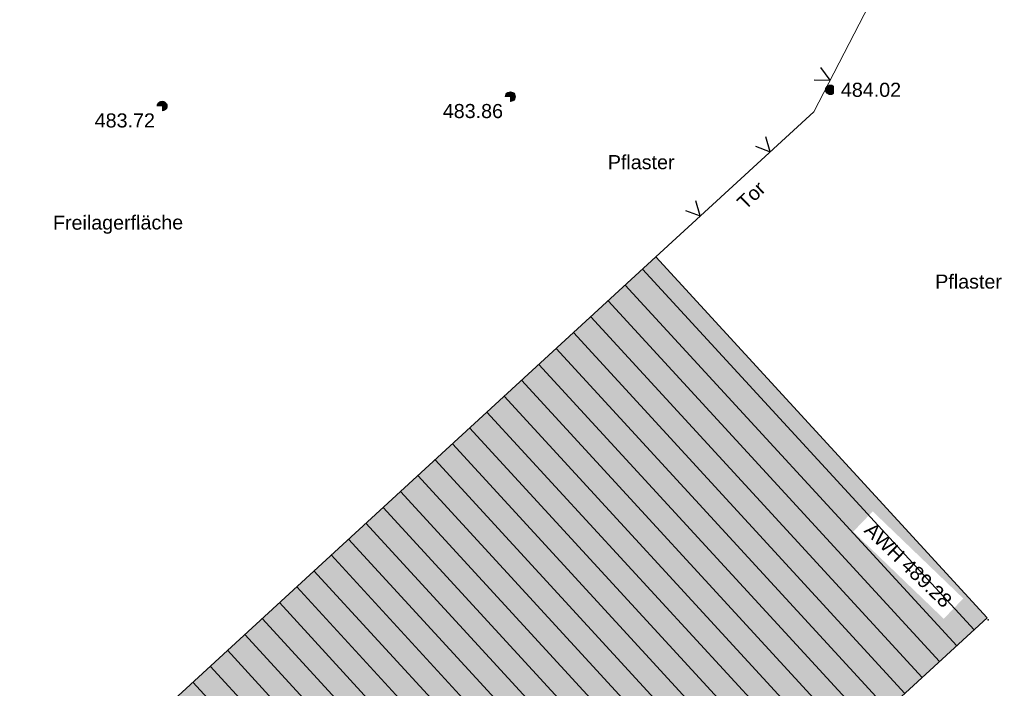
# Model space of a CAD drawing. Header units: metres. Extents: x 32314623 to 32316932, y 5614378 to 5615384.
# Tile 18 of 35: x 32316132 to 32316158, y 5614994 to 5615012. Entities that reach past the tile are written whole.
import ezdxf

# ---------------------------------------------------------------- set-up
doc = ezdxf.new("R2010")
doc.units = ezdxf.units.M
doc.linetypes.add('3', pattern=[0])
doc.linetypes.add('68', pattern=[0])
doc.layers.get('0').update_dxf_attribs({"color": 1, "linetype": 'CONTINUOUS'})
for name, color, linetype in [('alte Gebäude', 7, 'CONTINUOUS'), ('altes Gebäude Füllung', 7, 'CONTINUOUS'), ('Diverses', 7, 'CONTINUOUS'), ('Ebene 303', 7, 'CONTINUOUS'), ('Gebäudeschraffur', 7, 'CONTINUOUS'), ('Höhenpunkte', 7, 'CONTINUOUS'), ('Höhentexte', 7, 'CONTINUOUS'), ('Texte  EFH  Traufe usw', 7, 'CONTINUOUS'), ('Texte zu Fahrbahn - Toptexte', 7, 'CONTINUOUS')]:
    doc.layers.add(name, color=color, linetype=linetype)
doc.styles.add('n', font='Arial.ttf')

# ---------------------------------------------------------------- blocks, each defined once
blk = doc.blocks.new('S107')
at = {"lineweight": -2}
blk.add_hatch(color=0, dxfattribs=at).paths.add_polyline_path([(0.5, 0), (0.489765, -0.100649), (0.459479, -0.197178), (0.410382, -0.285634), (0.344483, -0.362396), (0.264482, -0.424322), (0.173653, -0.468876), (0.075714, -0.494234), (-0.025325, -0.499358), (-0.125326, -0.484039), (-0.220197, -0.448902), (-0.306053, -0.395388), (-0.379379, -0.325686), (-0.437173, -0.242651), (-0.47707, -0.149682), (-0.497435, -0.050584), (-0.497435, 0.050584), (-0.47707, 0.149682), (-0.437173, 0.242651), (-0.379379, 0.325686), (-0.306053, 0.395388), (-0.220197, 0.448902), (-0.125326, 0.484039), (-0.025325, 0.499358), (0.075714, 0.494234), (0.173653, 0.468876), (0.264482, 0.424322), (0.344483, 0.362396), (0.410382, 0.285634), (0.459479, 0.197178), (0.489765, 0.100649)], flags=0)
at = {"color": 0, "lineweight": -2}
blk.add_lwpolyline([(0.433013, -0.25, -0.5773502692), (-0.433013, -0.25, -0.5773502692), (0, 0.5, -0.5773502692)], format="xyb", close=True, dxfattribs=at)
blk = doc.blocks.new('*X33')
at = {"color": 7, "linetype": '3', "lineweight": 25}
for p, q in [((32316157.281859, 5614995.73938), (32316148.461275, 5615005.342085)), ((32316156.821622, 5614995.316525), (32316148.000986, 5615004.919285)), ((32316156.361384, 5614994.89367), (32316147.540697, 5615004.496486)), ((32316155.901147, 5614994.470815), (32316147.080408, 5615004.073687)), ((32316155.440909, 5614994.04796), (32316146.620119, 5615003.650887)), ((32316154.980672, 5614993.625105), (32316146.159831, 5615003.228088)), ((32316154.520434, 5614993.202249), (32316145.699542, 5615002.805289)), ((32316154.060197, 5614992.779394), (32316145.239253, 5615002.38249)), ((32316153.599959, 5614992.356539), (32316144.778964, 5615001.95969)), ((32316153.139722, 5614991.933684), (32316144.318676, 5615001.536891)), ((32316152.679484, 5614991.510829), (32316143.858387, 5615001.114092)), ((32316152.219247, 5614991.087974), (32316143.398098, 5615000.691292)), ((32316151.759009, 5614990.665119), (32316142.937809, 5615000.268493)), ((32316151.298772, 5614990.242264), (32316142.477521, 5614999.845694)), ((32316150.838535, 5614989.819408), (32316142.017232, 5614999.422894)), ((32316150.378297, 5614989.396553), (32316141.556943, 5614999.000095)), ((32316149.91806, 5614988.973698), (32316141.096654, 5614998.577296)), ((32316149.457877, 5614988.550783), (32316140.636365, 5614998.154497)), ((32316148.997747, 5614988.127811), (32316140.176077, 5614997.731697)), ((32316148.537618, 5614987.704838), (32316139.715788, 5614997.308898)), ((32316148.077607, 5614987.281736), (32316139.255499, 5614996.886099)), ((32316147.617906, 5614986.858297), (32316138.79521, 5614996.463299)), ((32316147.158204, 5614986.434859), (32316138.334922, 5614996.0405)), ((32316146.698502, 5614986.01142), (32316137.874633, 5614995.617701)), ((32316146.2388, 5614985.587982), (32316137.414344, 5614995.194902)), ((32316145.779099, 5614985.164544), (32316136.954055, 5614994.772102)), ((32316145.319397, 5614984.741105), (32316136.493767, 5614994.349303)), ((32316144.859695, 5614984.317667), (32316136.033478, 5614993.926504)), ((32316144.399993, 5614983.894229), (32316135.573189, 5614993.503704)), ((32316143.940292, 5614983.47079), (32316135.1129, 5614993.080905)), ((32316143.48059, 5614983.047352), (32316134.652611, 5614992.658106)), ((32316143.020888, 5614982.623913), (32316134.192323, 5614992.235306)), ((32316142.561187, 5614982.200475), (32316133.732034, 5614991.812507)), ((32316142.101485, 5614981.777037), (32316133.271745, 5614991.389708)), ((32316141.641783, 5614981.353598), (32316132.811456, 5614990.966909)), ((32316141.182081, 5614980.93016), (32316132.351168, 5614990.544109)), ((32316140.72238, 5614980.506722), (32316131.890879, 5614990.12131)), ((32316140.262678, 5614980.083283), (32316131.43059, 5614989.698511)), ((32316139.802976, 5614979.659845), (32316130.970301, 5614989.275711)), ((32316139.343274, 5614979.236406), (32316130.510012, 5614988.852912))]:
    blk.add_line(p, q, dxfattribs=at)
blk = doc.blocks.new('S20', base_point=(0, -0.5))
at = {"color": 0, "lineweight": -2}
blk.add_lwpolyline([(-0.5, 0.5), (0, -0.5), (0.5, 0.5)], dxfattribs=at)

msp = doc.modelspace()

# ---------------------------------------------------------------- hatches: boundary and pattern name
at = {"layer": 'altes Gebäude Füllung', "lineweight": 25, "true_color": 0xcccccc}
msp.add_hatch(color=254, dxfattribs=at).paths.add_polyline_path([(32316130.165, 5614988.536), (32316148.815, 5615005.667), (32316157.633, 5614996.062), (32316148.206, 5614987.4), (32316138.99, 5614978.911)], flags=0)

# ---------------------------------------------------------------- linework, layer by layer
at = {"layer": 'Diverses', "color": 7, "true_color": 0xffffff}
msp.add_point((32316157.653, 5614996.006, 489.281), dxfattribs=at)

# ---------------------------------------------------------------- block references
at = {"layer": 'Ebene 303', "color": 7, "xscale": 0.375, "yscale": 0.375}
for p, rotation in [((32316153.45, 5615010.374), 62.700632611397), ((32316151.853, 5615008.465), 42.57312382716), ((32316149.994, 5615006.757), 42.57312382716)]:
    msp.add_blockref('S20', p, dxfattribs=dict(at, rotation=rotation))
at = {"layer": 'Höhenpunkte', "color": 7, "xscale": 0.2525, "yscale": 0.2525}
for p in [(32316153.462, 5615010.114, 484.021), (32316144.941, 5615009.933, 483.86), (32316135.677, 5615009.683, 483.723)]:
    msp.add_blockref('S107', p, dxfattribs=at)

# ---------------------------------------------------------------- texts
at = {"layer": 'Höhentexte', "color": 7, "lineweight": 25, "insert": (32316153.738, 5615010.114, 484.021), "char_height": 0.375, "attachment_point": 4, "line_spacing_factor": 0.84, "style": 'n', "bg_fill": 2}
msp.add_mtext('484.02', dxfattribs=at)
at = {"layer": 'Texte zu Fahrbahn - Toptexte', "color": 7, "lineweight": 25, "insert": (32316147.535, 5615007.997), "char_height": 0.375, "attachment_point": 7, "line_spacing_factor": 0.84, "style": 'n', "bg_fill": 2}
msp.add_mtext('Pflaster', dxfattribs=at)
at = {"layer": 'Texte zu Fahrbahn - Toptexte', "color": 7, "lineweight": 25, "char_height": 0.375, "attachment_point": 7, "line_spacing_factor": 0.84, "style": 'n', "bg_fill": 2}
for s, insert, rotation in [('Tor', (32316151.202, 5615006.895), 44.0122), ('Freilagerfläche', (32316132.77, 5615006.277), 0.1574)]:
    msp.add_mtext(s, dxfattribs=dict(at, insert=insert, rotation=rotation))

# ---------------------------------------------------------------- next in the draw order: linework, layer by layer
at = {"layer": 'Ebene 303', "color": 7, "linetype": '68', "lineweight": 18}
msp.add_lwpolyline([(32316156.507, 5615016.286), (32316153.02, 5615009.53), (32316148.815, 5615005.667)], dxfattribs=at)

# ---------------------------------------------------------------- next in the draw order: texts
at = {"layer": 'Höhentexte', "color": 7, "lineweight": 25, "char_height": 0.375, "attachment_point": 3, "line_spacing_factor": 0.84, "style": 'n', "bg_fill": 2}
for s, insert in [('483.86', (32316144.746, 5615009.738, 483.86)), ('483.72', (32316135.482, 5615009.488, 483.723))]:
    msp.add_mtext(s, dxfattribs=dict(at, insert=insert))
at = {"layer": 'Texte  EFH  Traufe usw', "color": 7, "lineweight": 25, "insert": (32316156.73, 5614996.569, 489.281), "char_height": 0.375, "attachment_point": 3, "rotation": 316.1049, "line_spacing_factor": 0.84, "style": 'n', "bg_fill": 2}
msp.add_mtext('AWH 489.28', dxfattribs=at)
at = {"layer": 'Texte zu Fahrbahn - Toptexte', "color": 7, "lineweight": 25, "insert": (32316156.248, 5615004.818), "char_height": 0.375, "attachment_point": 7, "line_spacing_factor": 0.84, "style": 'n', "bg_fill": 2}
msp.add_mtext('Pflaster', dxfattribs=at)

# ---------------------------------------------------------------- next in the draw order: linework, layer by layer
at = {"layer": 'alte Gebäude', "color": 7, "linetype": '3', "lineweight": 25}
msp.add_lwpolyline([(32316149.692, 5614988.766), (32316157.633, 5614996.062), (32316148.815, 5615005.667), (32316130.165, 5614988.536), (32316137.604, 5614980.423)], dxfattribs=at)

# ---------------------------------------------------------------- next in the draw order: block references
at = {"layer": 'Gebäudeschraffur', "color": 7, "true_color": 0xffffff}
msp.add_blockref('*X33', (0, 0), dxfattribs=at)

doc.saveas('drawing.dxf')
